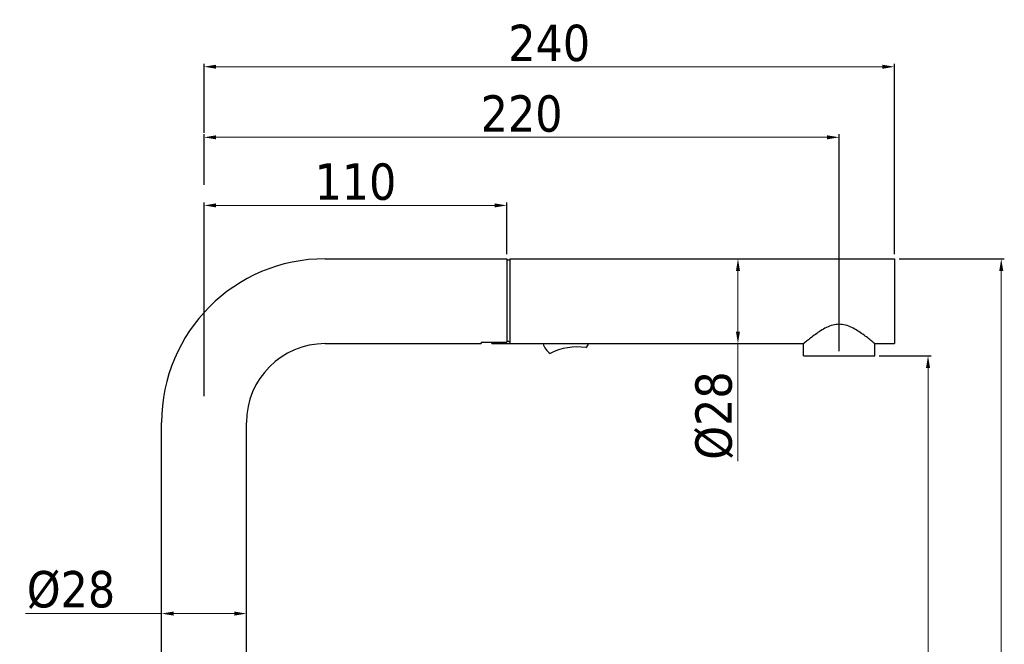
# Model space of a CAD drawing. Header units: millimetres. Extents: x 2465 to 2926, y 45 to 644.
# Tile 6 of 6: x 2601 to 2926, y 438 to 644. Entities that reach past the tile are written whole.
import ezdxf

# ---------------------------------------------------------------- set-up
doc = ezdxf.new("R2010")
doc.units = ezdxf.units.MM
doc.layers.add('02___PRT_ALL_AXES', color=7, linetype='Continuous')
doc.layers.add('COSTRUZIONE', color=4, linetype='Continuous', lineweight=13)
doc.styles.get("Standard").update_dxf_attribs({"font": 'tahoma.ttf'})
doc.dimstyles.new('ISO-25', dxfattribs={"dimtxt": 12, "dimasz": 4, "dimexe": 1, "dimexo": 1.5, "dimgap": 1.5, "dimtad": 1, "dimdec": 0, "dimtxsty": 'Standard', "dimcen": 2.5, "dimclrd": 7, "dimclre": 7, "dimclrt": 7, "dimadec": 0, "dimazin": 0, "dimtfac": 1, "dimtdec": 0, "dimtmove": 0, "dimatfit": 3, "dimfxl": 1, "dimlwd": 13, "dimarcsym": 0})

# ---------------------------------------------------------------- blocks, each defined once
blk = doc.blocks.new('*D13')
at = {"color": 7, "lineweight": -2, "transparency": 16777216}
for p, q in [((2662.06, 519.77), (2662.06, 583.67)), ((2762.06, 566.56), (2762.06, 583.67))]:
    blk.add_line(p, q, dxfattribs=at)
at = {"color": 7, "lineweight": 13, "transparency": 16777216}
blk.add_line((2666.06, 582.67), (2758.06, 582.67), dxfattribs=at)
at = {"color": 7, "transparency": 16777216}
for points in [[(2666.06, 583.34), (2666.06, 582.01), (2662.06, 582.67)], [(2758.06, 583.34), (2758.06, 582.01), (2762.06, 582.67)]]:
    blk.add_solid(points, dxfattribs=at)
at = {"layer": 'Defpoints', "color": 0, "transparency": 16777216}
for p in [(2762.06, 582.67), (2762.06, 565.06), (2662.06, 518.27)]:
    blk.add_point(p, dxfattribs=at)
at = {"color": 7, "transparency": 16777216, "insert": (2712.06, 590.42), "char_height": 12, "attachment_point": 5}
blk.add_mtext('110', dxfattribs=at)
blk = doc.blocks.new('*D14')
at = {"color": 7, "lineweight": -2, "transparency": 16777216}
for p, q in [((2648.06, 445), (2648.06, 449)), ((2676.06, 445), (2676.06, 449))]:
    blk.add_line(p, q, dxfattribs=at)
at = {"color": 7, "lineweight": 13, "transparency": 16777216}
for p, q in [((2648.06, 448), (2603.13, 448)), ((2672.06, 448), (2652.06, 448))]:
    blk.add_line(p, q, dxfattribs=at)
at = {"color": 7, "transparency": 16777216}
for points in [[(2652.06, 448.67), (2652.06, 447.33), (2648.06, 448)], [(2672.06, 448.67), (2672.06, 447.33), (2676.06, 448)]]:
    blk.add_solid(points, dxfattribs=at)
at = {"layer": 'Defpoints', "color": 0, "transparency": 16777216}
for p in [(2648.06, 448), (2648.06, 443.5), (2676.06, 443.5)]:
    blk.add_point(p, dxfattribs=at)
at = {"color": 7, "transparency": 16777216, "insert": (2618.14, 455.77), "char_height": 12, "attachment_point": 5}
blk.add_mtext('%%c28', dxfattribs=at)
blk = doc.blocks.new('*D15')
at = {"color": 7, "lineweight": -2, "transparency": 16777216}
for p, q in [((2829.17, 565.06), (2839.38, 565.06)), ((2829.33, 537.06), (2839.38, 537.06))]:
    blk.add_line(p, q, dxfattribs=at)
at = {"color": 7, "lineweight": 13, "transparency": 16777216}
for p, q in [((2838.38, 561.06), (2838.38, 541.06)), ((2838.38, 537.06), (2838.38, 498.33))]:
    blk.add_line(p, q, dxfattribs=at)
at = {"color": 7, "transparency": 16777216}
for points in [[(2837.71, 561.06), (2839.04, 561.06), (2838.38, 565.06)], [(2837.71, 541.06), (2839.04, 541.06), (2838.38, 537.06)]]:
    blk.add_solid(points, dxfattribs=at)
at = {"layer": 'Defpoints', "color": 0, "transparency": 16777216}
for p in [(2827.67, 565.06), (2827.83, 537.06), (2838.38, 537.06)]:
    blk.add_point(p, dxfattribs=at)
at = {"color": 7, "transparency": 16777216, "insert": (2830.6, 513.34), "char_height": 12, "attachment_point": 5, "rotation": 90}
blk.add_mtext('%%c28', dxfattribs=at)
blk = doc.blocks.new('*D16')
at = {"layer": 'COSTRUZIONE', "color": 7, "lineweight": -2, "transparency": 16777216}
for p, q in [((2662.06, 589.49), (2662.06, 606.14)), ((2871.81, 534.56), (2871.81, 606.14))]:
    blk.add_line(p, q, dxfattribs=at)
at = {"layer": 'COSTRUZIONE', "color": 7, "lineweight": 13, "transparency": 16777216}
blk.add_line((2666.06, 605.14), (2867.81, 605.14), dxfattribs=at)
at = {"layer": 'COSTRUZIONE', "color": 7, "transparency": 16777216}
for points in [[(2666.06, 605.8), (2666.06, 604.47), (2662.06, 605.14)], [(2867.81, 605.8), (2867.81, 604.47), (2871.81, 605.14)]]:
    blk.add_solid(points, dxfattribs=at)
at = {"layer": 'Defpoints', "color": 0, "transparency": 16777216}
for p in [(2871.81, 605.14), (2662.06, 587.99), (2871.81, 533.06)]:
    blk.add_point(p, dxfattribs=at)
at = {"layer": 'COSTRUZIONE', "color": 7, "transparency": 16777216, "insert": (2766.94, 612.89), "char_height": 12, "attachment_point": 5}
blk.add_mtext('220', dxfattribs=at)
blk = doc.blocks.new('*D17')
at = {"layer": 'COSTRUZIONE', "color": 7, "lineweight": -2, "transparency": 16777216}
for p, q in [((2662.06, 606.64), (2662.06, 629.43)), ((2890.06, 566.56), (2890.06, 629.43))]:
    blk.add_line(p, q, dxfattribs=at)
at = {"layer": 'COSTRUZIONE', "color": 7, "lineweight": 13, "transparency": 16777216}
blk.add_line((2666.06, 628.43), (2886.06, 628.43), dxfattribs=at)
at = {"layer": 'COSTRUZIONE', "color": 7, "transparency": 16777216}
for points in [[(2666.06, 629.09), (2666.06, 627.76), (2662.06, 628.43)], [(2886.06, 629.09), (2886.06, 627.76), (2890.06, 628.43)]]:
    blk.add_solid(points, dxfattribs=at)
at = {"layer": 'Defpoints', "color": 0, "transparency": 16777216}
for p in [(2890.06, 628.43), (2662.06, 605.14), (2890.06, 565.06)]:
    blk.add_point(p, dxfattribs=at)
at = {"layer": 'COSTRUZIONE', "color": 7, "transparency": 16777216, "insert": (2776.06, 636.18), "char_height": 12, "attachment_point": 5}
blk.add_mtext('240', dxfattribs=at)
blk = doc.blocks.new('*D18')
at = {"layer": 'COSTRUZIONE', "color": 7, "lineweight": -2, "transparency": 16777216}
for p, q in [((2885.06, 533.06), (2902.14, 533.06)), ((2810.63, 275.06), (2902.14, 275.06))]:
    blk.add_line(p, q, dxfattribs=at)
at = {"layer": 'COSTRUZIONE', "color": 7, "lineweight": 13, "transparency": 16777216}
blk.add_line((2901.14, 529.06), (2901.14, 279.06), dxfattribs=at)
at = {"layer": 'COSTRUZIONE', "color": 7, "transparency": 16777216}
for points in [[(2900.48, 529.06), (2901.81, 529.06), (2901.14, 533.06)], [(2900.48, 279.06), (2901.81, 279.06), (2901.14, 275.06)]]:
    blk.add_solid(points, dxfattribs=at)
at = {"layer": 'Defpoints', "color": 0, "transparency": 16777216}
for p in [(2883.56, 533.06), (2809.13, 275.06), (2901.14, 275.06)]:
    blk.add_point(p, dxfattribs=at)
at = {"layer": 'COSTRUZIONE', "color": 7, "transparency": 16777216, "insert": (2893.52, 404.06), "char_height": 12, "attachment_point": 5, "rotation": 90}
blk.add_mtext('272', dxfattribs=at)
blk = doc.blocks.new('*D19')
at = {"layer": 'COSTRUZIONE', "color": 7, "lineweight": -2, "transparency": 16777216}
for p, q in [((2891.56, 565.06), (2926.33, 565.06)), ((2902.64, 275.06), (2926.33, 275.06))]:
    blk.add_line(p, q, dxfattribs=at)
at = {"layer": 'COSTRUZIONE', "color": 7, "lineweight": 13, "transparency": 16777216}
blk.add_line((2925.33, 561.06), (2925.33, 279.06), dxfattribs=at)
at = {"layer": 'COSTRUZIONE', "color": 7, "transparency": 16777216}
for points in [[(2924.67, 561.06), (2926, 561.06), (2925.33, 565.06)], [(2924.67, 279.06), (2926, 279.06), (2925.33, 275.06)]]:
    blk.add_solid(points, dxfattribs=at)
at = {"layer": 'Defpoints', "color": 0, "transparency": 16777216}
for p in [(2890.06, 565.06), (2901.14, 275.06), (2925.33, 275.06)]:
    blk.add_point(p, dxfattribs=at)
at = {"layer": 'COSTRUZIONE', "color": 7, "transparency": 16777216, "insert": (2917.59, 420.06), "char_height": 12, "attachment_point": 5, "rotation": 90}
blk.add_mtext('303', dxfattribs=at)

msp = doc.modelspace()

# ---------------------------------------------------------------- linework, layer by layer
at = {"color": 7, "linetype": 'Continuous'}
for p, q in [((2702.06, 565.06), (2762.06, 565.06)), ((2762.06, 565.06), (2762.06, 537.51)), ((2763.06, 565.06), (2890.06, 565.06)), ((2890.06, 565.06), (2890.06, 537.06)), ((2702.06, 537.06), (2753.56, 537.06)), ((2753.56, 537.51), (2762.06, 537.51)), ((2753.56, 537.51), (2753.56, 537.06)), ((2757.06, 537.06), (2757.06, 537.51)), ((2757.06, 537.06), (2860.06, 537.06)), ((2762.76, 537.75), (2762.06, 537.75)), ((2860.06, 537.06), (2860.06, 537.06)), ((2860.06, 533.06), (2860.06, 537.06)), ((2883.52, 537.1), (2883.44, 537.16)), ((2883.56, 537.06), (2883.52, 537.1)), ((2883.56, 537.06), (2890.06, 537.06)), ((2883.56, 533.06), (2883.56, 537.06)), ((2860.06, 533.06), (2883.56, 533.06)), ((2648.06, 390.06), (2648.06, 511.06)), ((2676.06, 390.06), (2676.06, 511.06))]:
    msp.add_line(p, q, dxfattribs=at)
for points in [[(2871.81, 543.45), (2871.29, 543.43), (2870.77, 543.38), (2870.25, 543.29), (2869.71, 543.16), (2869.17, 543), (2868.64, 542.82), (2868.12, 542.6), (2867.61, 542.37), (2867.11, 542.12), (2866.63, 541.85), (2866.15, 541.58), (2865.69, 541.29), (2865.24, 541.01), (2864.8, 540.72), (2864.38, 540.42), (2863.95, 540.12), (2863.54, 539.82), (2863.13, 539.52), (2862.73, 539.21), (2862.34, 538.91), (2861.97, 538.62), (2861.63, 538.35), (2861.31, 538.1), (2861.03, 537.87), (2860.79, 537.66), (2860.4, 537.34)], [(2883.44, 537.16), (2883.33, 537.25), (2883.19, 537.37), (2883.01, 537.52), (2882.79, 537.7), (2882.54, 537.91), (2882.25, 538.14), (2881.93, 538.4), (2881.58, 538.67), (2881.22, 538.96), (2880.82, 539.26), (2880.42, 539.57), (2880.02, 539.87), (2879.61, 540.17), (2879.19, 540.46), (2878.76, 540.75), (2878.33, 541.04), (2877.89, 541.32), (2877.43, 541.6), (2876.96, 541.87), (2876.47, 542.14), (2875.98, 542.38), (2875.47, 542.62), (2874.96, 542.82), (2874.43, 543.01), (2873.9, 543.17), (2873.37, 543.29), (2872.84, 543.38), (2872.32, 543.43), (2871.81, 543.45)], [(2762.76, 537.75), (2762.79, 537.75), (2762.82, 537.75), (2762.85, 537.75), (2762.88, 537.75), (2762.91, 537.76), (2762.94, 537.76), (2762.96, 537.76), (2762.98, 537.77), (2763, 537.77), (2763.02, 537.78), (2763.03, 537.78), (2763.05, 537.79), (2763.05, 537.79), (2763.06, 537.8), (2763.06, 537.8)], [(2860.4, 537.34), (2860.26, 537.23), (2860.16, 537.14), (2860.09, 537.09), (2860.06, 537.06)]]:
    msp.add_lwpolyline(points, dxfattribs=at)
for centre, radius, start, end in [((2702.06, 511.06), 54, 90, 180), ((2702.06, 511.06), 26, 90, 180), ((2779.51, 538.49), 5.63, 194.74, 235.8894), ((2787.01, 537.6), 2.11, 301.9003, 345.3725), ((2785.37, 516.08), 19.91, 82.0303, 116.9436)]:
    msp.add_arc(centre, radius, start, end, dxfattribs=at)
at = {"layer": '02___PRT_ALL_AXES', "color": 7, "linetype": 'Continuous'}
for p, q in [((2763.06, 564.56), (2762.06, 564.56)), ((2763.06, 565.06), (2763.06, 537.06))]:
    msp.add_line(p, q, dxfattribs=at)

# ---------------------------------------------------------------- dimensions: what is measured, and where the dimension line sits
dim = msp.add_linear_dim(base=(2762.06, 582.67), p1=(2662.06, 518.27), p2=(2762.06, 565.06), text='110', dimstyle='ISO-25')
dim.commit()
dim.dimension.update_dxf_attribs({"geometry": '*D13', "text_midpoint": (2712.06, 590.42)})
dim = msp.add_linear_dim(base=(2838.38, 537.06), p1=(2827.67, 565.06), p2=(2827.83, 537.06), angle=90, text='%%c<>', dimstyle='ISO-25')
dim.commit()
dim.dimension.update_dxf_attribs({"geometry": '*D15', "text_midpoint": (2838.38, 513.34), "dimtype": 160})
dim = msp.add_linear_dim(base=(2648.06, 448), p1=(2676.06, 443.5), p2=(2648.06, 443.5), text='%%c<>', dimstyle='ISO-25')
dim.commit()
dim.dimension.update_dxf_attribs({"geometry": '*D14', "text_midpoint": (2618.14, 448), "dimtype": 160})
at = {"layer": 'COSTRUZIONE'}
for base, p1, p2, text, picture, middle in [((2890.06, 628.43), (2662.06, 605.14), (2890.06, 565.06), '240', '*D17', (2776.06, 636.18)), ((2871.81, 605.14), (2662.06, 587.99), (2871.81, 533.06), '220', '*D16', (2766.94, 612.89))]:
    dim = msp.add_linear_dim(base=base, p1=p1, p2=p2, text=text, dimstyle='ISO-25', dxfattribs=at)
    dim.commit()
    dim.dimension.update_dxf_attribs({"geometry": picture, "text_midpoint": middle})
for base, p1, p2, text, picture, middle in [((2925.33, 275.06), (2890.06, 565.06), (2901.14, 275.06), '303', '*D19', (2917.59, 420.06)), ((2901.14, 275.06), (2883.56, 533.06), (2809.13, 275.06), '272', '*D18', (2893.52, 404.06))]:
    dim = msp.add_linear_dim(base=base, p1=p1, p2=p2, angle=90, text=text, dimstyle='ISO-25', dxfattribs=at)
    dim.commit()
    dim.dimension.update_dxf_attribs({"geometry": picture, "text_midpoint": middle})

doc.saveas('drawing.dxf')
